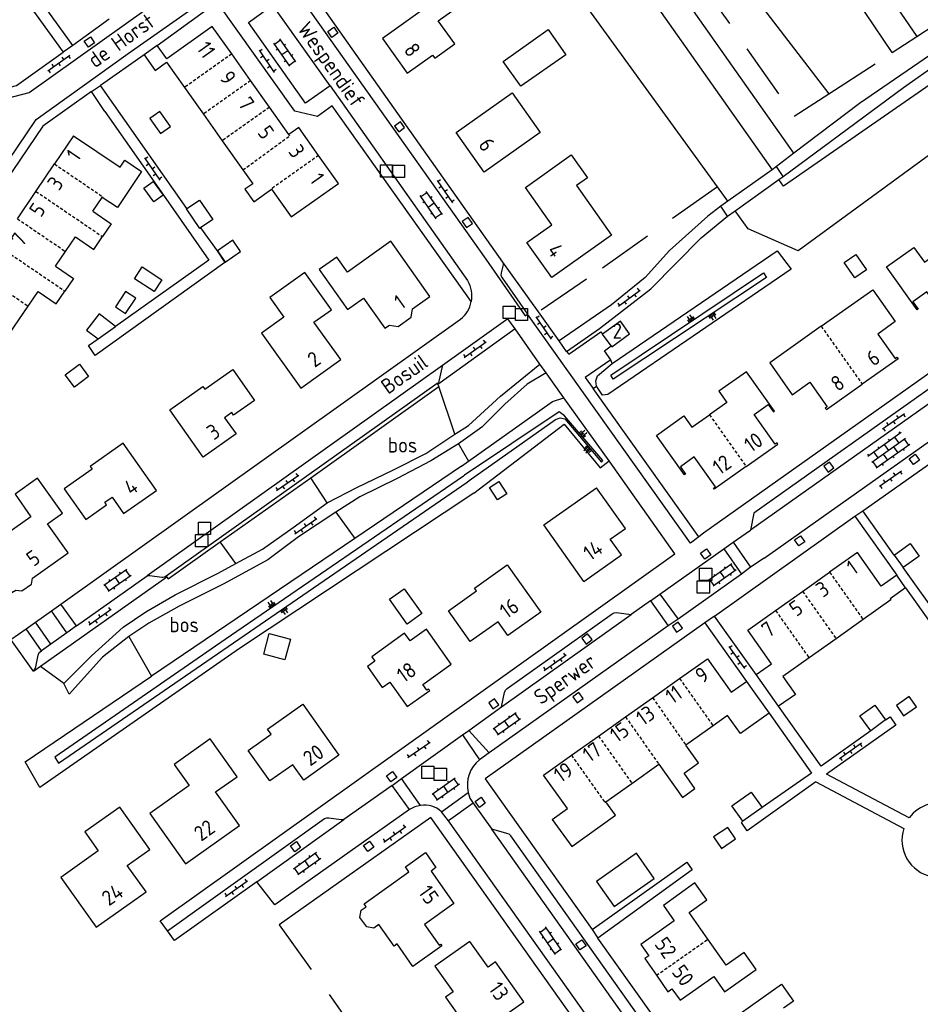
# Model space of a CAD drawing. Extents: x 168875 to 176000, y 513888 to 528000.
# Tile 52 of 106: x 174280 to 174427, y 520944 to 521105. Entities that reach past the tile are written whole.
import ezdxf

# ---------------------------------------------------------------- set-up
doc = ezdxf.new("R2010")
doc.units = 0
doc.header["$MEASUREMENT"] = 0
for name, pattern in [('HIDDEN', [0.8, 0.5, -0.3]), ('LP', [14, 9, -5]), ('SM', [14, 9, -5])]:
    doc.linetypes.add(name, pattern=pattern)
doc.layers.get('0').update_dxf_attribs({"linetype": 'CONTINUOUS'})
for name, color, linetype in [('BIJGEBOUW', 12, 'CONTINUOUS'), ('CULTUURAANDUIDING', 7, 'CONTINUOUS'), ('HEG', 72, 'CONTINUOUS'), ('HEK', 34, 'CONTINUOUS'), ('HOOFDGEBOUW', 1, 'CONTINUOUS'), ('HUISNUMMER', 7, 'CONTINUOUS'), ('INSTEEK_SLOOT', 72, 'CONTINUOUS'), ('KANT_VERHARDING', 252, 'CONTINUOUS'), ('KUNSTWERK', 12, 'CONTINUOUS'), ('RASTER', 34, 'CONTINUOUS'), ('RIOOLPUT', 7, 'CONTINUOUS'), ('SEMANTIEK', 140, 'CONTINUOUS'), ('sluitlijn_verharding', 7, 'CONTINUOUS'), ('STRAATNAAM', 7, 'CONTINUOUS'), ('TALUD', 34, 'CONTINUOUS'), ('TUSSENMUUR', 12, 'HIDDEN')]:
    doc.layers.add(name, color=color, linetype=linetype)
doc.styles.add('ISOCP', font='ISOCP.shx', dxfattribs={"height": 1.8})

# ---------------------------------------------------------------- blocks, each defined once
blk = doc.blocks.new('S04')
at = {"color": 0}
for p, q in [((0, 0.5), (0.5, 0.5)), ((0, 0.25), (1, 0.25)), ((0, 0), (0.5, 0)), ((0, -0.25), (1, -0.25)), ((0, -0.5), (0.5, -0.5))]:
    blk.add_line(p, q, dxfattribs=at)
blk = doc.blocks.new('S026')
at = {"color": 0}
for p, q in [((0, 0), (4.4, 0)), ((0.2, 0.5), (0.2, 0)), ((1.2, 0), (1.2, -0.5)), ((2.2, 0.5), (2.2, 0)), ((3.2, 0), (3.2, -0.5)), ((4.2, 0.5), (4.2, 0))]:
    blk.add_line(p, q, dxfattribs=at)
blk = doc.blocks.new('S024')
at = {"color": 0}
for p, q in [((0, 1.2), (6.7, 1.2)), ((0, 0), (6.7, 0)), ((0.2, 1.2), (0.2, 0)), ((1.25, 1.5), (1.25, 1.2)), ((1.25, 0), (1.25, -1.2)), ((2.3, 1.2), (2.3, 0)), ((3.35, 1.5), (3.35, 1.2)), ((3.35, 0), (3.35, -1.2)), ((4.4, 1.2), (4.4, 0)), ((5.45, 1.5), (5.45, 1.2)), ((5.45, 0), (5.45, -1.2)), ((6.5, 1.2), (6.5, 0)), ((0, -1.2), (6.7, -1.2)), ((0.2, -1.2), (0.2, -1.5)), ((2.3, -1.2), (2.3, -1.5)), ((4.4, -1.2), (4.4, -1.5)), ((6.5, -1.2), (6.5, -1.5))]:
    blk.add_line(p, q, dxfattribs=at)
blk = doc.blocks.new('Q28')
at = {"color": 0}
blk.add_lwpolyline([(1, 1), (1, -1), (-1, -1), (-1, 1)], close=True, dxfattribs=at)
blk = doc.blocks.new('S022')
at = {"color": 0}
for p, q in [((0.31, -2.3), (0.31, 2.3)), ((0.31, 2.1), (1.51, 2.1)), ((1.51, -2.3), (1.51, 2.3)), ((0.01, 1.15), (0.31, 1.15)), ((0.31, 0), (1.51, 0)), ((1.51, 1.05), (1.81, 1.05)), ((0.01, -1.15), (0.31, -1.15)), ((1.51, -1.05), (1.81, -1.05)), ((0.31, -2.1), (1.51, -2.1))]:
    blk.add_line(p, q, dxfattribs=at)

msp = doc.modelspace()

# ---------------------------------------------------------------- linework, layer by layer
at = {"layer": 'BIJGEBOUW'}
for points in [[(174361.453, 521093.801), (174358.565, 521097.862), (174365.872, 521103.052), (174368.761, 521098.962), (174361.453, 521093.801)], [(174302.46, 521089.697), (174300.829, 521088.54), (174302.565, 521086.093), (174304.196, 521087.25), (174302.46, 521089.697)], [(174303.002, 521076.008), (174301.479, 521074.935), (174299.889, 521077.191), (174301.415, 521078.266), (174303.002, 521076.008)], [(174309.128, 521070.682), (174309.001, 521070.596), (174306.835, 521073.783), (174306.914, 521073.838)], [(174306.914, 521073.838), (174308.961, 521075.228), (174311.127, 521072.041), (174309.128, 521070.682)], [(174311.876, 521066.968), (174313.123, 521065.108), (174315.665, 521066.812), (174314.418, 521068.672), (174311.876, 521066.968)], [(174417.862, 521063.826), (174415.966, 521062.524), (174414.238, 521065.038), (174416.134, 521066.341), (174417.862, 521063.826)], [(174298.349, 521062.385), (174299.619, 521064.321), (174302.813, 521062.226), (174301.543, 521060.29), (174298.349, 521062.385)], [(174295.218, 521057.821), (174296.883, 521056.714), (174298.542, 521059.209), (174296.877, 521060.316), (174295.218, 521057.821)], [(174295.254, 521054.573), (174292.549, 521056.657), (174290.527, 521053.969), (174292.41, 521052.553)], [(174292.41, 521052.553), (174295.254, 521054.573)], [(174288.536, 521044.678), (174287.039, 521046.68), (174289.361, 521048.416), (174290.858, 521046.413), (174288.536, 521044.678)], [(174356.337, 521028.288), (174357.846, 521029.27), (174359.151, 521027.264), (174357.642, 521026.282), (174356.337, 521028.288)], [(174422.414, 521017.289), (174425.003, 521019.148), (174426.471, 521017.092), (174423.867, 521015.232)], [(174422.414, 521017.289), (174423.867, 521015.232)], [(174339.959, 521010.076), (174342.403, 521011.789), (174345.287, 521007.746), (174342.85, 521006.012), (174339.959, 521010.076)], [(174319.453, 521001.089), (174320.362, 521004.469), (174323.794, 521003.547), (174322.885, 521000.167), (174319.453, 521001.089)], [(174422.752, 520992.721), (174423.905, 520991.05), (174426.021, 520992.51), (174424.868, 520994.181), (174422.752, 520992.721)], [(174418.598, 520988.611), (174416.815, 520991.024), (174419.216, 520992.798), (174420.999, 520990.385)], [(174420.999, 520990.385), (174418.598, 520988.611)], [(174397.685, 520973.857), (174395.905, 520976.355), (174399.031, 520978.582), (174400.816, 520976.077)], [(174400.816, 520976.077), (174397.685, 520973.857)], [(174392.918, 520971.281), (174394.187, 520969.397), (174396.485, 520970.944), (174395.216, 520972.828), (174392.918, 520971.281)], [(174383.191, 520964.507), (174380.299, 520968.599), (174373.766, 520963.981), (174376.658, 520959.889), (174383.191, 520964.507)]]:
    msp.add_lwpolyline(points, dxfattribs=at)
at = {"layer": 'HEG', "linetype": 'SM'}
for points in [[(174393.558, 521077.397), (174372.181, 521062.317), (174364.329, 521056.975)], [(174373.259, 521044.481), (174373.789, 521044.856)]]:
    msp.add_lwpolyline(points, dxfattribs=at)
at = {"layer": 'HEK', "linetype": 'LP'}
msp.add_lwpolyline([(174321.99, 520956.926), (174388.876, 520863.212), (174389.625, 520863.65)], dxfattribs=at)
at = {"layer": 'HOOFDGEBOUW'}
for points in [[(174342.89, 521095.922), (174347.026, 521098.873), (174347.369, 521098.393), (174350.633, 521100.723), (174347.932, 521104.508), (174353.305, 521108.343), (174349.57, 521113.578), (174343.659, 521109.36), (174345.689, 521106.507), (174338.846, 521101.585), (174342.89, 521095.922)], [(174314.213, 521099.076), (174311.043, 521103.545), (174303.599, 521098.273), (174302.032, 521100.455)], [(174302.032, 521100.455), (174299.897, 521098.933)], [(174299.897, 521098.933), (174301.7, 521096.392), (174303.58, 521097.726), (174306.503, 521093.607)], [(174317.297, 521094.73), (174314.213, 521099.076)], [(174320.38, 521090.384), (174317.297, 521094.73)], [(174306.503, 521093.607), (174309.587, 521089.261)], [(174355.417, 521079.804), (174350.85, 521086.252), (174359.99, 521092.738), (174364.563, 521086.285), (174355.417, 521079.804)], [(174323.55, 521085.915), (174320.38, 521090.384)], [(174309.587, 521089.261), (174312.671, 521084.915)], [(174328.407, 521082.512), (174325.184, 521087.067), (174323.55, 521085.915)], [(174288.409, 521085.71), (174285.288, 521081.118)], [(174288.409, 521085.71), (174295.981, 521080.609), (174296.752, 521081.754), (174299.514, 521079.894), (174295.542, 521073.997), (174293.062, 521075.667)], [(174312.671, 521084.915), (174316.057, 521080.142)], [(174320.725, 521077.002), (174323.926, 521072.492), (174331.63, 521077.958), (174328.407, 521082.512)], [(174362.435, 521068.31), (174366.508, 521071.202), (174362.18, 521077.299), (174369.659, 521082.609), (174372.314, 521078.869), (174370.521, 521077.596), (174376.264, 521069.507), (174366.481, 521062.602), (174362.435, 521068.31)], [(174282.252, 521076.651), (174285.288, 521081.118)], [(174316.057, 521080.142), (174317.644, 521077.906), (174316.363, 521076.997), (174317.822, 521074.942), (174320.725, 521077.002)], [(174279.216, 521072.183), (174282.252, 521076.651)], [(174291.52, 521073.402), (174293.062, 521075.667)], [(174291.52, 521073.402), (174294.546, 521071.343), (174293.128, 521069.259)], [(174287.062, 521066.85), (174288.691, 521069.244)], [(174288.691, 521069.244), (174291.717, 521067.185), (174293.128, 521069.259)], [(174339.221, 521054.308), (174339.972, 521054.802), (174341.39, 521054.583), (174343.55, 521056.12), (174343.76, 521057.493), (174346.581, 521059.512), (174340.23, 521068.496), (174333.113, 521063.46), (174331.38, 521065.908), (174328.523, 521063.887), (174333.144, 521057.357), (174335.756, 521059.205), (174339.221, 521054.308)], [(174436.194, 521058.672), (174431.001, 521054.991), (174430.879, 521055.162), (174431.172, 521055.37), (174427.716, 521060.226), (174425.443, 521058.608), (174426.294, 521057.412), (174426.132, 521057.299), (174421.13, 521064.318), (174425.602, 521067.497), (174427.326, 521065.072), (174430.196, 521067.112)], [(174285.434, 521064.457), (174287.062, 521066.85)], [(174285.434, 521064.457), (174288.385, 521062.448), (174286.976, 521060.377)], [(174325.499, 521044.533), (174332.019, 521049.181), (174327.654, 521055.288), (174330.496, 521057.319), (174326.136, 521063.418), (174320.445, 521059.35), (174322.755, 521056.117), (174319.091, 521053.498), (174325.499, 521044.533)], [(174280.985, 521057.918), (174282.621, 521060.323)], [(174282.621, 521060.323), (174285.573, 521058.314), (174286.976, 521060.377)], [(174410.479, 521054.637), (174418.888, 521060.598), (174422.577, 521055.384), (174419.718, 521053.365), (174422.561, 521049.386), (174422.855, 521049.596), (174423.028, 521049.331), (174417.18, 521045.183)], [(174277.946, 521053.452), (174280.985, 521057.918)], [(174376.169, 521051.42), (174376.291, 521051.254), (174379.193, 521053.375), (174377.69, 521055.437), (174374.779, 521053.316)], [(174410.479, 521054.637), (174402.069, 521048.676), (174405.755, 521043.455), (174408.623, 521045.479), (174411.438, 521041.492), (174411.144, 521041.284), (174411.334, 521041.036), (174417.18, 521045.183)], [(174376.169, 521051.42), (174374.779, 521053.316)], [(174304.118, 521041.003), (174309.508, 521044.784), (174309.824, 521044.334), (174314.42, 521047.558), (174317.954, 521042.52), (174314.527, 521040.118), (174314.226, 521040.54), (174313.05, 521039.699), (174314.945, 521037.048), (174309.549, 521033.262), (174304.118, 521041.003)], [(174398.209, 521031.726), (174403.406, 521035.408), (174403.284, 521035.579), (174402.99, 521035.371), (174399.542, 521040.228), (174401.819, 521041.845), (174402.669, 521040.649), (174402.84, 521040.771), (174398.267, 521047.212), (174393.765, 521044.027), (174395.069, 521042.182), (174392.233, 521040.176)], [(174398.209, 521031.726), (174393.025, 521028.054), (174392.902, 521028.221), (174393.196, 521028.429), (174389.761, 521033.287), (174387.485, 521031.678), (174388.327, 521030.487), (174388.155, 521030.365), (174383.598, 521036.811), (174388.072, 521040.001), (174389.376, 521038.156), (174392.233, 521040.176)], [(174296.501, 521035.567), (174291.115, 521031.761), (174291.432, 521031.312), (174286.862, 521028.082), (174290.403, 521023.072), (174293.79, 521025.465), (174293.49, 521025.889), (174294.673, 521026.726), (174296.565, 521024.049), (174301.948, 521027.845), (174296.501, 521035.567)], [(174278.325, 521011.167), (174278.98, 521011.567), (174279.949, 521011.418), (174281.52, 521012.545), (174281.687, 521013.5), (174287.523, 521017.619), (174284.151, 521022.376), (174286.594, 521024.108), (174282.519, 521029.828), (174278.837, 521027.224), (174281.436, 521023.54), (174273.517, 521017.952), (174278.325, 521011.167)], [(174371.742, 521012.977), (174365.19, 521022.214), (174373.805, 521028.266)], [(174371.742, 521012.977), (174377.858, 521017.299), (174376.044, 521019.878), (174378.5, 521021.606), (174373.805, 521028.266)], [(174422.805, 521013.971), (174420.281, 521012.189), (174416.397, 521017.692), (174411.859, 521014.478)], [(174349.593, 521008.176), (174354.173, 521011.421), (174353.855, 521011.87), (174359.227, 521015.676), (174364.693, 521007.961), (174359.31, 521004.163), (174357.736, 521006.394), (174353.14, 521003.162), (174349.593, 521008.176)], [(174407.444, 521011.352), (174411.859, 521014.478)], [(174424.259, 521011.924), (174422.805, 521013.971)], [(174403.029, 521008.225), (174407.444, 521011.352)], [(174424.259, 521011.924), (174421.741, 521010.14), (174421.865, 521009.964), (174417.331, 521006.752)], [(174399.859, 520997.76), (174402.37, 520999.541), (174398.491, 521005.011), (174403.029, 521008.225)], [(174417.331, 521006.752), (174412.916, 521003.625)], [(174337.087, 521000.692), (174337.606, 520999.958), (174336.383, 520999.093), (174338.805, 520995.669), (174340.028, 520996.533), (174342.853, 520992.538), (174346.558, 520995.154), (174346.379, 520995.407), (174346.101, 520995.211), (174345.422, 520996.173), (174350.047, 520999.48), (174346.006, 521005.209), (174343.336, 521003.284), (174342.456, 521004.504), (174337.087, 521000.692)], [(174412.916, 521003.625), (174408.501, 521000.498)], [(174387.368, 520997.107), (174391.907, 521000.323), (174395.775, 520994.881), (174398.289, 520996.657)], [(174408.501, 521000.498), (174404.206, 520997.455), (174406.273, 520994.536), (174403.526, 520992.59)], [(174382.951, 520993.978), (174387.368, 520997.107)], [(174398.289, 520996.657), (174399.776, 520994.587)], [(174403.526, 520992.59), (174399.859, 520997.76)], [(174378.534, 520990.849), (174382.951, 520993.978)], [(174399.776, 520994.587), (174401.978, 520991.494)], [(174316.912, 520985.392), (174320.662, 520988.044), (174320.079, 520988.868), (174325.815, 520992.926), (174331.69, 520984.6), (174325.988, 520980.514), (174324.205, 520983.041), (174320.459, 520980.398), (174316.912, 520985.392)], [(174374.116, 520987.72), (174378.534, 520990.849)], [(174395.185, 520991.076), (174392.823, 520989.406)], [(174401.978, 520991.494), (174397.277, 520988.142), (174395.185, 520991.076)], [(174392.823, 520989.406), (174388.38, 520986.263)], [(174304.833, 520983.103), (174307.262, 520979.689), (174300.832, 520975.115), (174306.682, 520966.891), (174315.471, 520973.136), (174311.597, 520978.609), (174315.098, 520981.097), (174310.699, 520987.285), (174304.833, 520983.103)], [(174369.699, 520984.591), (174374.116, 520987.72)], [(174383.983, 520983.122), (174387.815, 520977.704), (174389.862, 520979.151), (174388.084, 520981.664), (174390.45, 520983.337), (174388.38, 520986.263)], [(174366.54, 520974.134), (174369.033, 520975.928), (174365.16, 520981.375), (174369.699, 520984.591)], [(174379.58, 520980.008), (174383.983, 520983.122)], [(174375.314, 520976.99), (174379.58, 520980.008)], [(174292.097, 520956.514), (174300.236, 520962.304), (174297.17, 520966.614), (174300.84, 520969.223), (174295.936, 520976.123), (174290.243, 520972.076), (174292.417, 520969.018), (174286.3, 520964.67), (174292.097, 520956.514)], [(174366.54, 520974.134), (174369.735, 520969.694), (174376.87, 520974.828), (174375.314, 520976.99)], [(174335.167, 520958.118), (174335.366, 520959.3), (174336.183, 520959.877), (174335.837, 520960.366), (174343.166, 520965.566), (174342.585, 520966.38), (174345.844, 520968.705), (174347.565, 520966.252), (174346.763, 520965.684), (174350.517, 520960.39), (174345.688, 520956.966), (174348.093, 520953.596), (174348.342, 520953.772), (174348.539, 520953.466), (174343.815, 520950.124), (174341.223, 520953.789), (174340.734, 520953.444), (174338.257, 520956.945), (174337.444, 520956.371), (174336.264, 520956.566), (174335.167, 520958.118)], [(174391.987, 520954.564), (174388.897, 520958.91), (174391.814, 520960.984), (174389.847, 520963.75), (174384.707, 520960.095), (174386.478, 520957.577), (174381.011, 520953.701), (174382.322, 520951.859), (174381.681, 520951.403), (174383.584, 520948.684)], [(174347.402, 520950.169), (174350.372, 520945.965), (174349.146, 520945.1), (174353.762, 520938.567), (174361.936, 520944.343), (174357.304, 520950.872), (174356.091, 520950.011), (174353.108, 520954.207), (174347.402, 520950.169)], [(174383.584, 520948.684), (174385.459, 520946.005), (174386.113, 520946.476), (174387.466, 520944.595), (174392.933, 520948.482), (174394.717, 520945.973), (174399.865, 520949.633), (174397.893, 520952.407), (174394.988, 520950.342), (174391.987, 520954.564)], [(174396.125, 520931.041), (174394.253, 520933.723), (174394.895, 520934.197), (174393.533, 520936.043), (174399.008, 520939.908), (174397.231, 520942.425), (174404.022, 520947.219), (174405.978, 520944.449), (174404.344, 520943.295)]]:
    msp.add_lwpolyline(points, dxfattribs=at)
at = {"layer": 'INSTEEK_SLOOT'}
for points in [[(174315.021, 521204.188), (174402.451, 521080.174)], [(174393.558, 521077.397), (174302.93, 521202.332)], [(174441.178, 521086.887), (174433.783, 521097.896), (174404.333, 521077.504), (174403.583, 521078.567)], [(174436.881, 521084.222), (174436.449, 521083.954), (174433.246, 521086.292), (174406.709, 521066.967), (174398.55, 521070.516), (174396.412, 521073.463)], [(174395.258, 521075.054), (174393.558, 521077.397)]]:
    msp.add_lwpolyline(points, dxfattribs=at)
at = {"layer": 'KANT_VERHARDING'}
for points in [[(174287.465, 521101.61), (174267.502, 521129.193), (174246.224, 521114.191), (174247.326, 521112.642), (174267.102, 521126.557), (174279.726, 521109.034), (174286.673, 521099.372)], [(174245.6, 521083.458), (174281.152, 521092.81), (174308.192, 521112.125)], [(174445.684, 521108.252), (174443.083, 521109.275), (174441.74, 521108.819), (174435.3, 521103.314), (174433.156, 521101.768), (174430.249, 521100.269), (174416.741, 521091.014), (174406.003, 521082.863)], [(174282.279, 521088.362), (174297.336, 521099.162), (174310.831, 521108.654)], [(174330.282, 521093.877), (174320.332, 521107.864)], [(174325.256, 521108.597), (174355.696, 521065.591), (174362.148, 521056.335), (174362.534, 521056.584)], [(174358.494, 521065.107), (174328.372, 521107.689), (174328.08, 521107.974)], [(174302.032, 521100.455), (174310.351, 521106.515), (174310.61, 521106.802)], [(174353.307, 521058.646), (174330.646, 521090.6), (174328.208, 521088.864), (174324.527, 521089.745), (174311.846, 521107.551), (174310.61, 521106.802)], [(174330.282, 521093.877), (174326.264, 521091.026), (174316.946, 521104.216), (174320.044, 521106.438)], [(174294.216, 521104.757), (174288.248, 521100.478)], [(174329.888, 521102.735), (174330.868, 521103.427), (174331.545, 521102.468), (174330.564, 521101.776), (174329.888, 521102.735)], [(174288.248, 521100.478), (174287.465, 521101.61)], [(174291.137, 521101.883), (174291.82, 521100.897), (174290.812, 521100.198), (174290.128, 521101.185), (174291.137, 521101.883)], [(174404.288, 521079.069), (174423.925, 521093.602), (174429.632, 521097.612), (174433.552, 521099.598), (174435.745, 521101.243)], [(174288.248, 521100.478), (174286.673, 521099.372)], [(174246.68, 521085.307), (174279.069, 521093.913), (174286.673, 521099.372)], [(174299.897, 521098.933), (174292.806, 521093.95)], [(174306.914, 521073.838), (174292.806, 521093.95)], [(174330.282, 521093.877), (174352.736, 521062.077)], [(174291.309, 521092.928), (174283.397, 521087.277), (174264.854, 521060.043)], [(174293.498, 521089.68), (174291.309, 521092.928)], [(174262.666, 521059.458), (174282.279, 521088.362)], [(174293.498, 521089.68), (174303.06, 521076.026), (174310.481, 521065.442), (174295.254, 521054.573)], [(174342.46, 521087.066), (174341.775, 521088.01), (174340.804, 521087.306), (174341.488, 521086.362), (174342.46, 521087.066)], [(174406.003, 521082.863), (174403.174, 521080.689)], [(174394.11, 521074.236), (174391.964, 521072.606), (174385.717, 521066.973), (174381.713, 521062.568), (174376.264, 521058.115), (174367.674, 521052.25)], [(174353.534, 521071.429), (174352.846, 521072.407), (174351.865, 521071.716), (174352.552, 521070.739), (174353.534, 521071.429)], [(174368.91, 521050.532), (174374.276, 521054.283), (174382.649, 521060.742), (174390.868, 521069.044), (174395.203, 521072.603)], [(174309.128, 521070.682), (174311.828, 521066.935), (174313.119, 521065.054), (174291.917, 521049.866), (174290.835, 521051.475), (174292.41, 521052.553)], [(174358.494, 521065.107), (174358.551, 521064.674), (174358.218, 521063.331), (174358.189, 521062.914), (174358.362, 521062.533), (174362.534, 521056.584)], [(174364.329, 521056.975), (174358.494, 521065.107)], [(174448.598, 521061.427), (174391.276, 521020.836)], [(174390.483, 521020.261), (174389.16, 521019.244), (174362.534, 521056.584)], [(174367.674, 521052.25), (174364.329, 521056.975)], [(174286.316, 521009.263), (174351.583, 521055.779)], [(174360.49, 521054.202), (174359.306, 521055.83), (174348.65, 521048.198)], [(174360.49, 521054.202), (174347.854, 521045.138)], [(174364.517, 521048.46), (174360.49, 521054.202)], [(174368.91, 521050.532), (174369.266, 521050.066), (174374.499, 521053.74), (174374.779, 521053.316)], [(174443.353, 521052.812), (174440.658, 521053.284), (174399.483, 521024.119), (174398.928, 521021.359)], [(174368.91, 521050.532), (174367.674, 521052.25)], [(174376.122, 521049.157), (174375.112, 521050.64), (174376.169, 521051.42)], [(174443.353, 521052.812), (174398.928, 521021.359)], [(174348.65, 521048.198), (174300.402, 521013.883)], [(174348.65, 521048.198), (174348.509, 521047.825), (174348.117, 521045.874), (174348.067, 521045.686), (174348.03, 521045.6), (174347.985, 521045.518), (174347.907, 521045.407), (174347.854, 521045.347), (174347.761, 521045.261)], [(174350.627, 521036.99), (174352.862, 521038.443), (174358.108, 521043.232), (174364.517, 521048.46)], [(174365.554, 521047.002), (174364.517, 521048.46)], [(174376.122, 521049.157), (174371.959, 521046.24), (174373.259, 521044.481)], [(174365.554, 521047.002), (174362.475, 521045.191), (174358.799, 521041.926), (174355.05, 521038.183), (174351.263, 521035.458)], [(174368.444, 521042.97), (174365.554, 521047.002)], [(174401.172, 521016.793), (174443.257, 521046.562)], [(174347.761, 521045.261), (174303.522, 521013.839)], [(174347.761, 521045.261), (174347.854, 521045.138)], [(174347.854, 521045.138), (174348.061, 521044.798)], [(174327.146, 521029.903), (174348.061, 521044.798)], [(174390.483, 521020.261), (174373.259, 521044.481)], [(174417.261, 521024.497), (174445.749, 521044.565), (174463.122, 521020.2), (174485.555, 520988.45)], [(174375.88, 521032.636), (174368.444, 521042.97)], [(174329.795, 521025.817), (174334.672, 521028.317), (174340.662, 521031.184), (174345.926, 521033.834), (174350.627, 521036.99)], [(174351.263, 521035.458), (174346.749, 521032.678), (174341.225, 521029.755), (174335.128, 521026.76), (174331.232, 521024.27)], [(174425.575, 521032.04), (174424.861, 521033.005), (174425.832, 521033.724), (174426.546, 521032.76), (174425.575, 521032.04)], [(174303.724, 520955.942), (174302.537, 520957.566), (174386.587, 521017.489), (174375.88, 521032.636)], [(174411.628, 521030.804), (174412.569, 521031.493), (174411.861, 521032.461), (174410.92, 521031.773), (174411.628, 521030.804)], [(174312.341, 521019.416), (174327.146, 521029.903)], [(174314.886, 521015.918), (174319.22, 521018.263), (174324.258, 521021.784), (174329.795, 521025.817)], [(174331.232, 521024.27), (174325.148, 521020.255), (174320.109, 521016.504), (174312.845, 521012.531), (174305.639, 521008.918), (174300.704, 521006.147), (174297.437, 521003.971)], [(174422.414, 521017.289), (174417.261, 521024.497)], [(174393.036, 521007.328), (174415.987, 521023.608)], [(174415.987, 521023.608), (174422.805, 521013.971)], [(174391.276, 521020.836), (174390.483, 521020.261)], [(174396.123, 521019.371), (174398.928, 521021.359)], [(174303.623, 521013.689), (174303.862, 521013.386), (174312.341, 521019.416)], [(174394.574, 521018.295), (174396.123, 521019.371)], [(174396.123, 521019.371), (174398.962, 521015.278)], [(174406.818, 521018.774), (174406.124, 521019.752), (174407.096, 521020.443), (174407.791, 521019.464), (174406.818, 521018.774)], [(174384.135, 521010.879), (174394.574, 521018.295)], [(174391.764, 521018.293), (174392.476, 521017.327), (174391.505, 521016.612), (174390.793, 521017.577), (174391.764, 521018.293)], [(174394.574, 521018.295), (174397.469, 521014.15)], [(174401.172, 521016.793), (174398.962, 521015.278)], [(174286.816, 520996.317), (174291.346, 521000.812), (174296.493, 521005.51), (174300.203, 521008.003), (174304.972, 521010.782), (174311.988, 521014.298), (174314.886, 521015.918)], [(174398.962, 521015.278), (174397.469, 521014.15)], [(174424.259, 521011.924), (174428.696, 521005.683), (174429.993, 521006.634), (174423.867, 521015.232)], [(174303.623, 521013.689), (174282.986, 520999.067)], [(174288.859, 521005.721), (174300.402, 521013.883)], [(174303.522, 521013.839), (174303.317, 521013.729), (174303.168, 521013.676), (174302.994, 521013.637), (174302.822, 521013.622), (174300.832, 521013.9), (174300.402, 521013.883)], [(174303.522, 521013.839), (174303.623, 521013.689)], [(174397.469, 521014.15), (174387.103, 521006.817)], [(174382.603, 521009.789), (174379.462, 521007.55)], [(174382.603, 521009.789), (174384.135, 521010.879)], [(174382.603, 521009.789), (174385.51, 521005.735)], [(174384.135, 521010.879), (174387.103, 521006.817)], [(174282.2, 521006.333), (174284.78, 521008.165)], [(174284.78, 521008.165), (174286.316, 521009.263)], [(174287.301, 521004.6), (174284.78, 521008.165)], [(174288.859, 521005.721), (174286.316, 521009.263)], [(174280.649, 521005.259), (174282.2, 521006.333)], [(174284.705, 521002.75), (174282.2, 521006.333)], [(174358.268, 520992.484), (174358.79, 520994.838), (174358.907, 520995.216), (174359.187, 520995.495), (174376.326, 521007.688), (174376.674, 521007.839), (174377.051, 521007.887), (174379.462, 521007.55)], [(174358.268, 520992.484), (174379.462, 521007.55)], [(174387.103, 521006.817), (174385.51, 521005.735)], [(174386.863, 521004.679), (174387.829, 521005.35), (174387.144, 521006.335), (174386.179, 521005.665), (174386.863, 521004.679)], [(174399.859, 520997.76), (174393.036, 521007.328)], [(174281.801, 520998.362), (174278.152, 521003.481), (174280.649, 521005.259)], [(174283.169, 521001.67), (174280.649, 521005.259)], [(174288.859, 521005.721), (174287.301, 521004.6)], [(174391.461, 521006.221), (174355.609, 520980.755), (174373.074, 520956.162)], [(174385.51, 521005.735), (174356.252, 520984.987)], [(174391.461, 521006.221), (174398.289, 520996.657)], [(174287.301, 521004.6), (174284.705, 521002.75)], [(174297.437, 521003.971), (174293.126, 521000.593), (174287.648, 520994.58), (174286.816, 520996.317)], [(174372.338, 521004.426), (174371.396, 521003.705), (174372.126, 521002.752), (174373.068, 521003.473), (174372.338, 521004.426)], [(174281.801, 520998.362), (174282.067, 520998.649), (174282.213, 520999.012), (174282.601, 521000.93), (174282.8, 521001.365), (174283.169, 521001.67)], [(174284.705, 521002.75), (174283.169, 521001.67)], [(174282.986, 520999.067), (174281.877, 520998.249), (174281.801, 520998.362)], [(174357.144, 520993.827), (174356.184, 520993.14), (174356.883, 520992.164), (174357.843, 520992.851), (174357.144, 520993.827)], [(174370.62, 520993.18), (174371.592, 520993.869), (174370.897, 520994.848), (174369.926, 520994.159), (174370.62, 520993.18)], [(174352.956, 520988.622), (174358.268, 520992.484)], [(174418.598, 520988.611), (174410.474, 520982.795), (174403.526, 520992.59)], [(174401.978, 520991.494), (174408.92, 520981.699), (174400.816, 520976.077)], [(174420.999, 520990.385), (174421.77, 520990.845), (174422.692, 520989.526), (174411.363, 520981.49)], [(174351.897, 520987.928), (174352.956, 520988.622)], [(174352.956, 520988.622), (174356.252, 520984.987)], [(174341.923, 520980.791), (174351.897, 520987.928)], [(174351.897, 520987.928), (174354.681, 520983.861)], [(174356.252, 520984.987), (174354.681, 520983.861)], [(174340.213, 520980.28), (174339.518, 520981.258), (174340.488, 520981.947), (174341.183, 520980.968), (174340.213, 520980.28)], [(174340.396, 520979.67), (174341.923, 520980.791)], [(174345.071, 520976.384), (174341.923, 520980.791)], [(174424.847, 520974.374), (174411.363, 520981.49)], [(174340.396, 520979.67), (174332.506, 520974.093)], [(174343.262, 520975.745), (174340.396, 520979.67)], [(174409.616, 520980.251), (174398.382, 520972.283), (174397.485, 520973.634), (174397.685, 520973.857)], [(174409.616, 520980.251), (174423.951, 520972.634)], [(174348.47, 520975.372), (174352.857, 520978.527)], [(174352.857, 520978.527), (174353.125, 520977.601), (174353.623, 520976.776)], [(174355.627, 520976.78), (174354.655, 520976.077), (174353.963, 520977.033), (174354.936, 520977.736), (174355.627, 520976.78)], [(174345.071, 520976.384), (174344.124, 520976.184), (174343.262, 520975.745)], [(174353.623, 520976.776), (174349.605, 520973.914)], [(174353.623, 520976.776), (174356.7, 520972.507)], [(174303.724, 520955.942), (174329.384, 520974.256), (174329.727, 520974.394), (174330.097, 520974.405), (174332.102, 520974.086), (174332.506, 520974.093)], [(174343.262, 520975.745), (174321.234, 520960.156), (174318.312, 520963.962)], [(174389.625, 520863.65), (174413.365, 520880.571), (174346.749, 520974.452), (174321.99, 520956.926)], [(174349.605, 520973.914), (174348.47, 520975.372)], [(174318.312, 520963.962), (174332.506, 520974.093)], [(174416.475, 520879.685), (174349.605, 520973.914)], [(174416.753, 520887.807), (174417.085, 520890.211), (174417.076, 520890.59), (174416.917, 520890.935), (174359.824, 520971.427), (174359.546, 520971.71), (174359.172, 520971.84), (174356.7, 520972.507)], [(174416.753, 520887.807), (174356.7, 520972.507)], [(174324.5, 520968.857), (174323.809, 520969.838), (174324.772, 520970.516), (174325.463, 520969.535), (174324.5, 520968.857)], [(174336.45, 520968.897), (174335.742, 520969.866), (174336.711, 520970.575), (174337.419, 520969.606), (174336.45, 520968.897)], [(174373.074, 520956.162), (174388.513, 520967.137), (174389.406, 520965.9), (174374.032, 520954.766)], [(174318.312, 520963.962), (174304.88, 520954.374), (174303.724, 520955.942)], [(174372.079, 520953.499), (174371.083, 520952.83), (174370.418, 520953.82), (174371.414, 520954.489), (174372.079, 520953.499)], [(174400.016, 520918.234), (174374.032, 520954.766)]]:
    msp.add_lwpolyline(points, dxfattribs=at)
for points in [[(174352.736, 521062.077, -0.1792787), (174353.307, 521058.646)], [(174351.583, 521055.779, 0.188394), (174353.307, 521058.646)], [(174354.681, 520983.861, 0.2947386), (174352.857, 520978.527)], [(174348.47, 520975.372, 0.2500676), (174345.071, 520976.384)], [(174435.804, 520970.195, 0.7572487), (174424.847, 520974.374)], [(174423.951, 520972.634, 0.4414854), (174428.494, 520964.776)]]:
    msp.add_lwpolyline(points, format="xyb", dxfattribs=at)
at = {"layer": 'KUNSTWERK'}
for points in [[(174403.174, 521080.689), (174402.451, 521080.174)], [(174404.288, 521079.069), (174403.174, 521080.689)], [(174402.451, 521080.174), (174395.258, 521075.054)], [(174403.583, 521078.567), (174404.288, 521079.069)], [(174396.412, 521073.463), (174403.583, 521078.567)], [(174395.258, 521075.054), (174394.11, 521074.236)], [(174395.203, 521072.603), (174394.11, 521074.236)], [(174395.203, 521072.603), (174396.412, 521073.463)]]:
    msp.add_lwpolyline(points, dxfattribs=at)
at = {"layer": 'RASTER', "linetype": 'LP'}
for points in [[(174325.994, 521203.087), (174406.081, 521088.919), (174411.736, 521092.592)], [(174426.113, 521101.931), (174430.206, 521104.59)], [(174422.08, 521099.311), (174426.113, 521101.931)], [(174411.736, 521092.592), (174422.08, 521099.311)]]:
    msp.add_lwpolyline(points, dxfattribs=at)
at = {"layer": 'sluitlijn_verharding'}
for points in [[(174291.309, 521092.928), (174292.806, 521093.95)], [(174415.987, 521023.608), (174417.261, 521024.497)], [(174393.036, 521007.328), (174391.461, 521006.221)], [(174373.074, 520956.162), (174374.032, 520954.766)]]:
    msp.add_lwpolyline(points, dxfattribs=at)
at = {"layer": 'TALUD'}
for points in [[(174406.003, 521082.863), (174320.828, 521203.734)], [(174392.181, 521158.103), (174374.454, 521145.051), (174390.931, 521119.693), (174411.736, 521092.592)], [(174422.08, 521099.311), (174404.443, 521125.493), (174408.294, 521127.96), (174426.113, 521101.931)], [(174376.362, 521048.564), (174403.303, 521066.95), (174405.594, 521063.922), (174375.658, 521043.497), (174374.77, 521043.404), (174373.789, 521044.856)], [(174376.523, 521046.002), (174376.109, 521046.638), (174401.065, 521063.356), (174401.567, 521062.609), (174376.523, 521046.002)], [(174373.789, 521044.856), (174373.706, 521045.708), (174373.963, 521046.562), (174376.362, 521048.564)], [(174376.362, 521048.564), (174376.122, 521049.157)], [(174350.627, 521036.99), (174348.061, 521044.798)], [(174352.905, 521032.588), (174366.617, 521042.345), (174368.444, 521042.97)], [(174352.67, 521029.203), (174353.007, 521029.435), (174367.074, 521039.398), (174367.852, 521039.704), (174368.61, 521039.513), (174374.582, 521032.434), (174374.842, 521032.727), (174368.537, 521039.988), (174367.678, 521040.66), (174352.258, 521030.312), (174352.058, 521030.175)], [(174353.743, 521027.391), (174368.503, 521038.634), (174374.4, 521031.492), (174375.88, 521032.636)], [(174351.263, 521035.458), (174352.905, 521032.588)], [(174351.757, 521031.771), (174352.905, 521032.588)], [(174351.757, 521031.771), (174334.342, 521019.996)], [(174352.058, 521030.175), (174313.135, 521003.522), (174285.315, 520984.299), (174285.94, 520983.331), (174352.67, 521029.203)], [(174329.795, 521025.817), (174327.146, 521029.903)], [(174353.743, 521027.391), (174315.482, 521002.026), (174282.906, 520979.314), (174280.497, 520983.549), (174301.122, 520997.536)], [(174331.232, 521024.27), (174334.342, 521019.996)], [(174334.342, 521019.996), (174301.122, 520997.536)], [(174314.886, 521015.918), (174312.341, 521019.416)], [(174297.437, 521003.971), (174301.122, 520997.536)], [(174286.816, 520996.317), (174282.986, 520999.067)]]:
    msp.add_lwpolyline(points, dxfattribs=at)
at = {"layer": 'TUSSENMUUR'}
for points in [[(174314.213, 521099.076), (174306.503, 521093.607)], [(174317.297, 521094.73), (174309.587, 521089.261)], [(174320.38, 521090.384), (174312.671, 521084.915)], [(174316.057, 521080.142), (174323.687, 521085.722), (174323.55, 521085.915)], [(174328.407, 521082.512), (174320.69, 521077.052), (174320.725, 521077.002)], [(174285.288, 521081.118), (174293.14, 521075.782), (174293.062, 521075.667)], [(174282.252, 521076.651), (174293.128, 521069.259)], [(174279.216, 521072.183), (174287.062, 521066.85)], [(174276.179, 521067.715), (174286.976, 521060.377)], [(174273.143, 521063.247), (174280.985, 521057.918)], [(174410.479, 521054.637), (174417.18, 521045.183)], [(174392.233, 521040.176), (174398.209, 521031.726)], [(174411.859, 521014.478), (174417.331, 521006.752)], [(174407.444, 521011.352), (174412.916, 521003.625)], [(174403.029, 521008.225), (174408.501, 521000.498)], [(174387.368, 520997.107), (174392.823, 520989.406)], [(174382.951, 520993.978), (174388.38, 520986.263)], [(174378.534, 520990.849), (174383.983, 520983.122)], [(174374.116, 520987.72), (174379.58, 520980.008)], [(174369.699, 520984.591), (174375.16, 520976.882)], [(174375.314, 520976.99), (174375.16, 520976.882)], [(174383.584, 520948.684), (174391.987, 520954.564)]]:
    msp.add_lwpolyline(points, dxfattribs=at)

# ---------------------------------------------------------------- block references
at = {"layer": 'RIOOLPUT'}
for p in [(174339.498, 521079.976), (174341.458, 521079.933), (174359.52, 521056.909), (174361.535, 521056.552), (174309.771, 521021.652), (174309.316, 521019.62), (174391.629, 521014.115), (174391.215, 521012.077), (174346.245, 520981.802), (174348.296, 520981.489)]:
    msp.add_blockref('Q28', p, dxfattribs=at)
at = {"layer": 'SEMANTIEK'}
for name, p, rotation in [('S022', (174322.13, 521098.801), 34.74715879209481), ('S026', (174318.679, 521099.712), 304.2868769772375), ('S026', (174287.781, 521098.85), 215.5104861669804), ('S026', (174299.978, 521082.102), 305.0048218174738), ('S026', (174347.793, 521078.434), 304.1492917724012), ('S022', (174346.056, 521073.897), 35.0583025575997), ('S026', (174377.392, 521057.898), 36.97943471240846), ('S026', (174363.907, 521056.173), 304.1596945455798), ('S026', (174352.175, 521049.522), 35.53011798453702), ('S026', (174424.101, 521040.354), 215.3103268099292), ('S024', (174424.241, 521036.293), 215.3563052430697), ('S026', (174321.549, 521027.8), 34.84492241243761), ('S026', (174423.583, 521030.992), 215.1756359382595), ('S026', (174324.523, 521020.743), 34.62594183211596), ('S022', (174394.902, 521013.264), 125.4694739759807), ('S022', (174296.094, 521012.386), 125.0517599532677), ('S026', (174290.964, 521005.886), 35.57559288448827), ('S026', (174395.419, 521002.331), 305.5104861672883), ('S026', (174365.25, 520998.437), 35.40763217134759), ('S022', (174359.663, 520988.976), 125.4620578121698), ('S026', (174343.003, 520984.206), 35.04635422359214), ('S026', (174417.061, 520986.572), 215.5995799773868), ('S022', (174349.717, 520978.312), 125.4620578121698), ('S026', (174339.051, 520970.409), 35.26516002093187), ('S022', (174327.073, 520966.135), 125.4694739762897), ('S026', (174313.218, 520961.561), 35.26516002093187), ('S022', (174365.541, 520953.816), 34.5125420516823)]:
    msp.add_blockref(name, p, dxfattribs=dict(at, rotation=rotation))
for p, xscale, yscale, rotation in [((174389.396, 521055.539), 0.9895882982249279, 0.9895882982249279, 123.8345913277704), ((174392.509, 521056.603), 1.009279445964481, 1.009279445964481, 303.5641083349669), ((174371.284, 521036.825), 1.007989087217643, 1.007989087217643, 40.97738335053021), ((174372.636, 521034.74), 1.011253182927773, 1.011253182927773, 220.1465270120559), ((174320.963, 521008.883), 1.007135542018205, 1.007135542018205, 124.4001138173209), ((174322.568, 521008.53), 1.005485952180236, 1.005485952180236, 304.4645012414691)]:
    msp.add_blockref('S04', p, dxfattribs=dict(at, xscale=xscale, yscale=yscale, rotation=rotation))

# ---------------------------------------------------------------- texts
at = {"layer": 'CULTUURAANDUIDING', "style": 'ISOCP'}
for p in [(174339.721, 521034.006), (174304.049, 521004.68)]:
    msp.add_text('bos', height=2.5, dxfattribs=at).set_placement(p)
at = {"layer": 'HUISNUMMER', "style": 'ISOCP'}
for s, rotation, p in [('11', 305.28807, (174308.381, 521099.965)), ('8', 305.53108, (174342.201, 521099.712)), ('9', 305.28807, (174312.112, 521095.163)), ('7', 305.28807, (174315.139, 521090.898)), ('5', 305.28807, (174318.318, 521086.237)), ('6', 305.30901, (174354.389, 521084.228)), ('1', 55.80388, (174289.098, 521081.388)), ('3', 305.28807, (174323.363, 521083.133)), ('3', 55.80388, (174286.007, 521076.621)), ('1', 305.28807, (174326.818, 521078.487)), ('5', 55.80388, (174283.05, 521072.264)), ('7', 55.80388, (174280.065, 521067.461)), ('4', 305.33024, (174365.604, 521066.973)), ('1', 35.48489, (174341.91, 521057.249)), ('2', 35.48489, (174327.757, 521047.791)), ('6', 35.33049, (174419.01, 521047.984)), ('8', 35.33049, (174413.186, 521043.856)), ('3', 35.1907, (174311.293, 521035.941)), ('10', 35.33049, (174399.046, 521033.906)), ('12', 35.33049, (174393.904, 521030.25)), ('4', 35.1907, (174297.787, 521026.912)), ('14', 35.33049, (174372.779, 521016.229)), ('5', 35.1907, (174281.852, 521015.292)), ('1', 35.27759, (174415.798, 521013.901)), ('3', 35.27759, (174410.768, 521010.255)), ('16', 35.33049, (174359.136, 521006.777)), ('5', 35.27759, (174406.418, 521007.123)), ('7', 35.27759, (174401.891, 521003.676)), ('18', 35.33049, (174342.327, 520996.308)), ('9', 35.27759, (174391.045, 520996.224)), ('11', 35.27759, (174386.192, 520992.848)), ('13', 35.27759, (174381.405, 520989.301)), ('15', 35.27759, (174377.126, 520986.537)), ('17', 35.27759, (174372.671, 520983.322)), ('20', 35.62517, (174327.04, 520982.727)), ('19', 35.27759, (174367.963, 520980.008)), ('22', 35.62517, (174309.228, 520970.438)), ('24', 35.62517, (174294.168, 520959.89)), ('15', 305.34071, (174344.571, 520962.226)), ('52', 304.98803, (174383.16, 520953.767)), ('50', 305.72728, (174385.971, 520949.221)), ('13', 305.34071, (174356.047, 520946.463))]:
    msp.add_text(s, height=2.5, rotation=rotation, dxfattribs=at).set_placement(p)
msp.add_text('2', height=2.5, dxfattribs=at).set_placement((174376.407, 521052.604))
at = {"layer": 'STRAATNAAM', "style": 'ISOCP'}
for s, rotation, p in [('de Horst', 35.50466, (174291.888, 521096.689)), ('Wespendief', 305.27049, (174324.838, 521103.175)), ('Bosuil', 35.31149, (174339.756, 521043.424)), ('Sperwer', 35.47829, (174364.711, 520992.729))]:
    msp.add_text(s, height=2.5, rotation=rotation, dxfattribs=at).set_placement(p)

doc.saveas('drawing.dxf')
